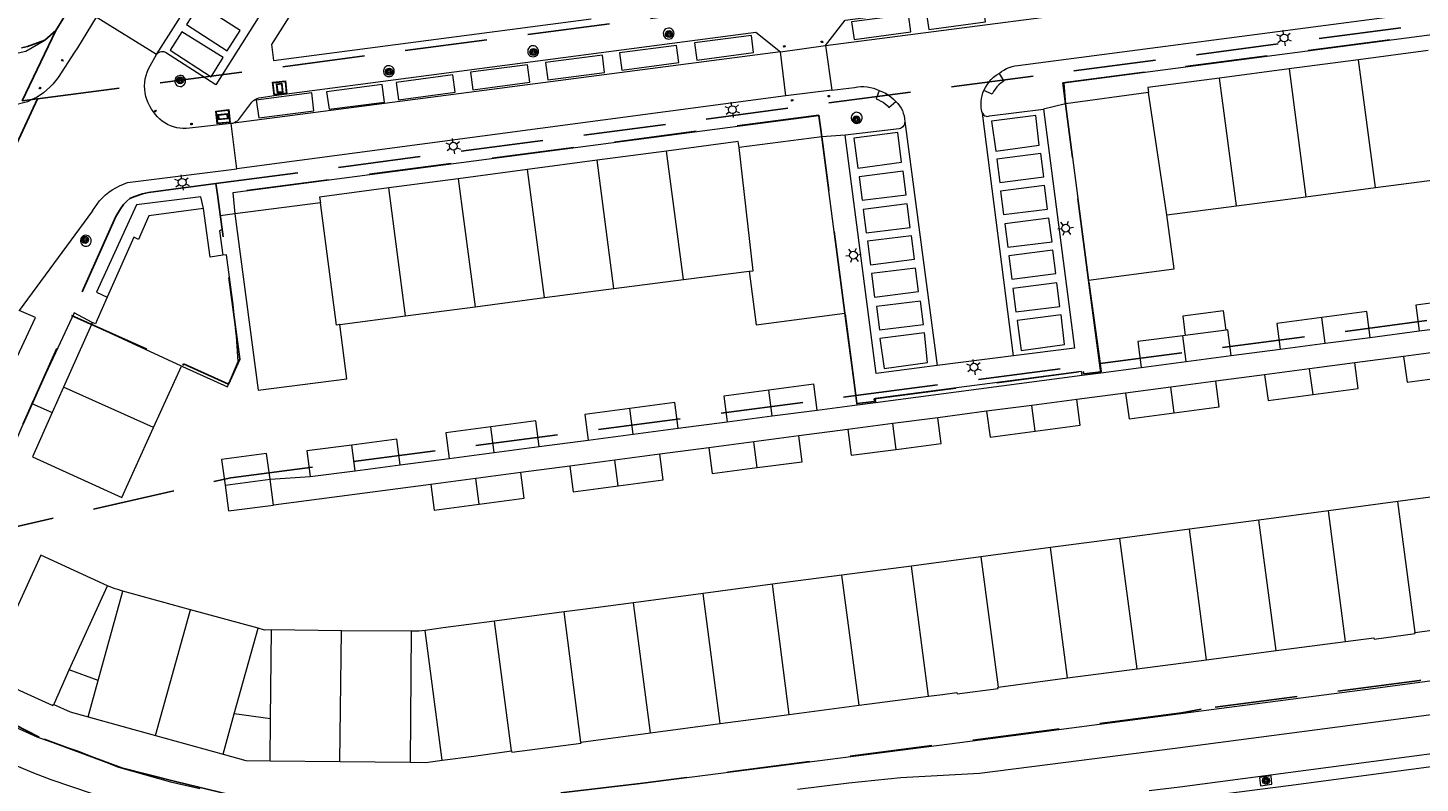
# Model space of a CAD drawing. Header units: metres. Extents: x 89872 to 94585, y 463299 to 469000.
# Tile 190 of 230: x 91061 to 91169, y 466049 to 466107. Entities that reach past the tile are written whole.
import ezdxf
from ezdxf.enums import TextEntityAlignment as Align

# ---------------------------------------------------------------- set-up
doc = ezdxf.new("R2010")
doc.units = ezdxf.units.M
doc.linetypes.add('HIDDEN', pattern=[9.525, 6.35, -3.175])
doc.layers.get('0').update_dxf_attribs({"linetype": 'CONTINUOUS'})
for name, color, linetype, lineweight in [('B-WE-GR-BOOM-S', 251, 'CONTINUOUS', 13), ('B-WE-IE-MEUBILAIR_WEGMEUBILAIR_PAAL-G', 251, 'CONTINUOUS', 13), ('B-WE-IE-TERREINAFSCHEIDING-G', 251, 'CONTINUOUS', 13), ('B-WE-KL-ET_LS_OV_LICHTMAST-S', 251, 'CONTINUOUS', 13), ('B-WE-OG-TOPOGRAFIE_BEBOUWING-GV', 251, 'CONTINUOUS', 13), ('B-WE-OG-TOPOGRAFIE_BEBOUWING_LUIFEL-GV', 251, 'CONTINUOUS', 13), ('B-WE-OG-TOPOGRAFIE_HUISNUMMER-T25', 251, 'CONTINUOUS', 13), ('B-WE-VH-VERHARDING-GV', 251, 'CONTINUOUS', 13), ('B-WE-VV-VERKEERSTEKEN-G', 251, 'CONTINUOUS', 13), ('Percelen', 10, 'HIDDEN', 25)]:
    doc.layers.add(name, color=color, linetype=linetype, lineweight=lineweight)
doc.styles.get("Standard").update_dxf_attribs({"font": 'isocp.shx'})

# ---------------------------------------------------------------- blocks, each defined once
blk = doc.blocks.new('Q_BOOM')
for radius in [0.27, 0.18, 0.09]:
    blk.add_circle((0, 0), radius)
blk = doc.blocks.new('Q_LICHTMAST')
for points in [[(-0.26, 0.15), (-0.52, 0.3)], [(0, 0.3), (0, 0.6)], [(0.26, 0.15), (0.52, 0.3)], [(-0.26, -0.15), (-0.52, -0.3)], [(0, -0.3), (0, -0.6)], [(0.26, -0.15), (0.52, -0.3)]]:
    blk.add_lwpolyline(points)
blk.add_circle((0, 0), 0.3)
blk = doc.blocks.new('Q_VERKEERSBORD')
for points in [[(-0.5, 0.5), (0.5, 0.5), (0.5, -0.5), (-0.5, -0.5)], [(-0.37, 0.22), (0.36, 0.22), (0.36, -0.21), (-0.37, -0.21)]]:
    blk.add_lwpolyline(points, close=True)
for points in [[(-0.44, 0.46), (0.44, 0.46, -0.414214), (0.46, 0.44), (0.46, -0.44, -0.414214), (0.44, -0.46), (-0.44, -0.46, -0.414214), (-0.46, -0.44), (-0.46, 0.44), (-0.46, 0.44), (-0.46, 0.45), (-0.46, 0.45), (-0.46, 0.45), (-0.46, 0.45), (-0.46, 0.45), (-0.46, 0.45), (-0.46, 0.46), (-0.46, 0.46), (-0.46, 0.46), (-0.45, 0.46), (-0.45, 0.46), (-0.45, 0.46), (-0.45, 0.46), (-0.45, 0.46), (-0.45, 0.46), (-0.44, 0.46), (-0.44, 0.46)], [(-0.29, 0.16), (0.28, 0.16, -0.414214), (0.3, 0.14), (0.3, -0.13, -0.414214), (0.28, -0.16), (-0.29, -0.16, -0.414214), (-0.31, -0.13), (-0.31, 0.14), (-0.31, 0.14), (-0.31, 0.14), (-0.31, 0.14), (-0.31, 0.15), (-0.31, 0.15), (-0.31, 0.15), (-0.3, 0.15), (-0.3, 0.15), (-0.3, 0.15), (-0.3, 0.16), (-0.3, 0.16), (-0.3, 0.16), (-0.3, 0.16), (-0.29, 0.16), (-0.29, 0.16), (-0.29, 0.16), (-0.29, 0.16), (-0.29, 0.16)]]:
    blk.add_lwpolyline(points, format="xyb")
blk = doc.blocks.new('Q_PAAL_STEEN')
for points in [[(-0.5, 0.5), (0.5, 0.5), (0.5, -0.5), (-0.5, -0.5)], [(-0.1, 0.3), (0.1, 0.3), (0.1, -0.3), (-0.1, -0.3)]]:
    blk.add_lwpolyline(points, close=True)
blk.add_lwpolyline([(-0.4, 0.5), (0.4, 0.5, -0.414214), (0.5, 0.4), (0.5, -0.4, -0.414214), (0.4, -0.5), (-0.4, -0.5, -0.414214), (-0.5, -0.4), (-0.5, 0.4), (-0.5, 0.4), (-0.5, 0.4), (-0.5, 0.4), (-0.5, 0.4), (-0.5, 0.5), (-0.5, 0.5), (-0.5, 0.5), (-0.5, 0.5), (-0.5, 0.5), (-0.5, 0.5), (-0.5, 0.5), (-0.5, 0.5), (-0.5, 0.5), (-0.4, 0.5), (-0.4, 0.5), (-0.4, 0.5), (-0.4, 0.5), (-0.4, 0.5)], format="xyb")
blk = doc.blocks.new('Q_PAALTJE')
at = {"xscale": 0.1, "yscale": 0.1, "zscale": 0.01}
blk.add_blockref('Q_PAAL_STEEN', (0, 0), dxfattribs=at)

msp = doc.modelspace()

# ---------------------------------------------------------------- linework, layer by layer
at = {"layer": 'B-WE-IE-TERREINAFSCHEIDING-G'}
for p, q in [((91144.15, 466080.71), (91143.21, 466087.85)), ((91125.37, 466078.25), (91124.43, 466085.31)), ((91061.77, 466078.34), (91063.34, 466077.64))]:
    msp.add_line(p, q, dxfattribs=at)
msp.add_lwpolyline([(91142.7, 466080.52), (91142.67, 466080.82), (91126.75, 466078.73), (91126.78, 466078.43)], dxfattribs=at)
at = {"layer": 'B-WE-OG-TOPOGRAFIE_BEBOUWING-GV'}
for p, q in [((91169.36, 466105.54), (91164.01, 466104.83)), ((91158.65, 466104.12), (91153.3, 466103.41)), ((91164.01, 466104.83), (91158.65, 466104.12)), ((91158.65, 466104.12), (91159.95, 466094.27)), ((91165.3, 466094.98), (91164.01, 466104.83)), ((91154.59, 466093.57), (91153.3, 466103.41)), ((91147.83, 466102.3), (91141.42, 466101.43)), ((91149.24, 466092.87), (91147.83, 466102.3)), ((91141.42, 466101.43), (91143.21, 466087.85)), ((91122.64, 466098.89), (91116.27, 466098.08)), ((91110.69, 466097.79), (91105.34, 466097.08)), ((91111.99, 466087.9), (91110.69, 466097.79)), ((91105.34, 466097.08), (91099.98, 466096.37)), ((91106.63, 466087.21), (91105.34, 466097.08)), ((91094.63, 466095.66), (91089.28, 466094.95)), ((91099.98, 466096.37), (91094.63, 466095.66)), ((91094.63, 466095.66), (91095.93, 466085.8)), ((91101.28, 466086.5), (91099.98, 466096.37)), ((91165.3, 466094.98), (91170.66, 466095.68)), ((91090.57, 466085.09), (91089.28, 466094.95)), ((91159.95, 466094.27), (91165.3, 466094.98)), ((91084.01, 466093.81), (91077.43, 466092.96)), ((91149.24, 466092.87), (91154.59, 466093.57)), ((91154.59, 466093.57), (91159.95, 466094.27)), ((91111.99, 466087.9), (91117.06, 466088.53)), ((91101.28, 466086.5), (91106.63, 466087.21)), ((91106.63, 466087.21), (91111.99, 466087.9)), ((91095.93, 466085.8), (91101.28, 466086.5)), ((91085.51, 466084.43), (91090.57, 466085.09)), ((91090.57, 466085.09), (91095.93, 466085.8)), ((91164.64, 466085.43), (91161.17, 466084.97)), ((91161.43, 466082.99), (91161.17, 466084.97)), ((91164.9, 466083.44), (91164.64, 466085.43)), ((91066.37, 466084.43), (91064.22, 466079.61)), ((91066.44, 466084.59), (91066.37, 466084.43)), ((91073.32, 466081.23), (91066.37, 466084.43)), ((91168.67, 466083.94), (91172.14, 466084.39)), ((91150.65, 466083.59), (91150.46, 466083.56)), ((91150.72, 466081.58), (91150.46, 466083.56)), ((91157.96, 466082.53), (91161.43, 466082.99)), ((91161.43, 466082.99), (91164.9, 466083.44)), ((91150.72, 466081.58), (91154.19, 466082.03)), ((91170.95, 466082.42), (91167.48, 466081.96)), ((91071.16, 466076.49), (91073.32, 466081.23)), ((91147.25, 466081.12), (91150.72, 466081.58)), ((91160.24, 466081.01), (91156.77, 466080.56)), ((91163.71, 466081.47), (91160.24, 466081.01)), ((91160.5, 466079.03), (91160.24, 466081.01)), ((91064.22, 466079.61), (91063.34, 466077.64)), ((91071.16, 466076.49), (91064.22, 466079.61)), ((91122.03, 466079.82), (91118.56, 466079.37)), ((91122.29, 466077.84), (91122.03, 466079.82)), ((91149.53, 466079.61), (91146.06, 466079.15)), ((91153, 466080.06), (91149.53, 466079.61)), ((91149.79, 466077.62), (91149.53, 466079.61)), ((91111.32, 466078.42), (91107.85, 466077.96)), ((91111.58, 466076.43), (91111.32, 466078.42)), ((91118.82, 466077.38), (91118.56, 466079.37)), ((91142.29, 466078.65), (91138.82, 466078.2)), ((91108.11, 466075.98), (91107.85, 466077.96)), ((91115.35, 466076.93), (91118.82, 466077.38)), ((91118.82, 466077.38), (91122.29, 466077.84)), ((91138.82, 466078.2), (91135.35, 466077.74)), ((91139.08, 466076.21), (91138.82, 466078.2)), ((91100.61, 466077.01), (91097.14, 466076.55)), ((91097.4, 466074.57), (91097.14, 466076.55)), ((91100.87, 466075.02), (91100.61, 466077.01)), ((91108.11, 466075.98), (91111.58, 466076.43)), ((91128.12, 466076.79), (91124.65, 466076.33)), ((91131.59, 466077.25), (91128.12, 466076.79)), ((91128.38, 466074.81), (91128.12, 466076.79)), ((91089.9, 466075.6), (91086.43, 466075.14)), ((91090.17, 466073.62), (91089.9, 466075.6)), ((91104.64, 466075.52), (91108.11, 466075.98)), ((91117.41, 466075.38), (91113.94, 466074.93)), ((91120.88, 466075.84), (91117.41, 466075.38)), ((91117.67, 466073.4), (91117.41, 466075.38)), ((91086.7, 466073.16), (91086.43, 466075.14)), ((91093.93, 466074.11), (91097.4, 466074.57)), ((91097.4, 466074.57), (91100.87, 466075.02)), ((91110.17, 466074.43), (91106.7, 466073.98)), ((91083.23, 466072.71), (91086.7, 466073.16)), ((91086.7, 466073.16), (91090.17, 466073.62)), ((91099.46, 466073.02), (91095.99, 466072.57)), ((91106.7, 466073.98), (91103.23, 466073.52)), ((91106.96, 466071.99), (91106.7, 466073.98)), ((91076.67, 466072.04), (91080.14, 466072.5)), ((91080.4, 466070.52), (91080.14, 466072.5)), ((91095.99, 466072.57), (91092.52, 466072.11)), ((91096.25, 466070.59), (91095.99, 466072.57)), ((91172.39, 466071.49), (91167.03, 466070.78)), ((91161.68, 466070.07), (91156.32, 466069.36)), ((91167.03, 466070.78), (91161.68, 466070.07)), ((91163, 466060), (91161.68, 466070.07)), ((91168.36, 466060.71), (91167.03, 466070.78)), ((91156.32, 466069.36), (91150.97, 466068.66)), ((91157.65, 466059.3), (91156.32, 466069.36)), ((91145.62, 466067.95), (91140.26, 466067.24)), ((91150.97, 466068.66), (91145.62, 466067.95)), ((91146.94, 466057.9), (91145.62, 466067.95)), ((91152.29, 466058.6), (91150.97, 466068.66)), ((91140.26, 466067.24), (91134.91, 466066.53)), ((91141.59, 466057.2), (91140.26, 466067.24)), ((91129.56, 466065.82), (91124.2, 466065.11)), ((91134.91, 466066.53), (91129.56, 466065.82)), ((91130.88, 466055.79), (91129.56, 466065.82)), ((91134.91, 466066.53), (91136.23, 466056.49)), ((91124.2, 466065.11), (91118.85, 466064.41)), ((91125.52, 466055.09), (91124.2, 466065.11)), ((91064.66, 466057.82), (91067.62, 466064.3)), ((91066.89, 466057.01), (91068.79, 466063.87)), ((91074, 466062.45), (91068.79, 466063.87)), ((91113.5, 466063.7), (91108.14, 466062.99)), ((91118.85, 466064.41), (91113.5, 466063.7)), ((91114.82, 466053.68), (91113.5, 466063.7)), ((91120.14, 466054.38), (91118.85, 466064.41)), ((91071.31, 466052.76), (91074, 466062.45)), ((91079.21, 466061.03), (91074, 466062.45)), ((91102.79, 466062.28), (91097.44, 466061.57)), ((91104.09, 466052.25), (91102.79, 466062.28)), ((91109.46, 466052.97), (91108.14, 466062.99)), ((91098.75, 466051.57), (91097.44, 466061.57)), ((91168.36, 466060.71), (91173.71, 466061.44)), ((91077.38, 466054.44), (91079.21, 466061.03)), ((91080.18, 466054.05), (91080.24, 466060.89)), ((91085.64, 466060.83), (91080.24, 466060.89)), ((91085.51, 466050.76), (91085.64, 466060.83)), ((91091.04, 466060.8), (91085.64, 466060.83)), ((91090.95, 466050.7), (91091.04, 466060.8)), ((91093.4, 466050.86), (91092.08, 466060.86)), ((91152.29, 466058.6), (91157.65, 466059.3)), ((91157.65, 466059.3), (91163, 466060)), ((91146.94, 466057.9), (91152.29, 466058.6)), ((91066.89, 466057.01), (91064.66, 466057.82)), ((91066.11, 466054.21), (91066.89, 466057.01)), ((91136.23, 466056.49), (91141.59, 466057.2)), ((91141.59, 466057.2), (91146.94, 466057.9)), ((91120.14, 466054.38), (91125.52, 466055.09)), ((91125.52, 466055.09), (91130.88, 466055.79)), ((91066.11, 466054.21), (91071.31, 466052.76)), ((91076.52, 466051.31), (91077.38, 466054.44)), ((91080.18, 466054.05), (91077.38, 466054.44)), ((91080.15, 466050.81), (91080.18, 466054.05)), ((91114.82, 466053.68), (91120.14, 466054.38)), ((91071.31, 466052.76), (91076.52, 466051.31)), ((91104.09, 466052.25), (91109.46, 466052.97)), ((91109.46, 466052.97), (91114.82, 466053.68)), ((91080.15, 466050.81), (91085.51, 466050.76)), ((91085.51, 466050.76), (91090.95, 466050.7))]:
    msp.add_line(p, q, dxfattribs=at)
for points in [[(91153.3, 466103.41), (91147.78, 466102.68), (91147.83, 466102.3)], [(91124.43, 466085.31), (91122.67, 466098.65), (91122.64, 466098.89)], [(91116.27, 466098.08), (91116.21, 466098.52), (91110.69, 466097.79)], [(91117.06, 466088.53), (91117.35, 466088.57), (91116.27, 466098.08)], [(91089.28, 466094.95), (91083.95, 466094.25), (91084.01, 466093.81)], [(91085.51, 466084.43), (91085.25, 466084.39), (91084.01, 466093.81)], [(91075, 466093.36), (91070.79, 466092.8), (91070.16, 466091.34), (91070.01, 466090.98), (91069.64, 466091.15), (91067.59, 466086.54)], [(91076.49, 466089.76), (91075.51, 466089.62), (91075, 466093.36)], [(91077.43, 466092.96), (91079.21, 466079.36), (91086.06, 466080.25), (91085.51, 466084.43)], [(91143.21, 466087.85), (91149.79, 466088.72), (91149.24, 466092.87)], [(91073.32, 466081.23), (91073.39, 466081.2), (91076.85, 466079.63), (91076.94, 466079.84), (91077.69, 466081.58), (91077.54, 466083.53), (91077.5, 466083.92), (91077.3, 466085.97), (91076.79, 466089.8), (91076.49, 466089.76)], [(91117.06, 466088.53), (91117.58, 466084.41), (91124.43, 466085.31)], [(91067.59, 466086.54), (91066.81, 466084.78), (91066.68, 466084.48), (91066.44, 466084.59)], [(91171.88, 466086.38), (91168.41, 466085.92), (91168.67, 466083.94)], [(91161.17, 466084.97), (91157.7, 466084.51), (91157.96, 466082.53)], [(91154.19, 466082.03), (91153.93, 466084.02), (91153.8, 466084)], [(91150.46, 466083.56), (91146.99, 466083.11), (91147.25, 466081.12)], [(91167.48, 466081.96), (91167.74, 466079.98), (91171.21, 466080.44)], [(91156.77, 466080.56), (91157.03, 466078.57), (91160.5, 466079.03)], [(91160.5, 466079.03), (91163.97, 466079.49), (91163.71, 466081.47)], [(91149.79, 466077.62), (91153.26, 466078.08), (91153, 466080.06)], [(91118.56, 466079.37), (91115.09, 466078.91), (91115.35, 466076.93)], [(91139.08, 466076.21), (91142.55, 466076.67), (91142.29, 466078.65)], [(91146.06, 466079.15), (91146.32, 466077.17), (91149.79, 466077.62)], [(91063.34, 466077.64), (91061.82, 466074.23), (91068.71, 466071.1), (91071.16, 466076.49)], [(91107.85, 466077.96), (91104.38, 466077.5), (91104.64, 466075.52)], [(91135.35, 466077.74), (91135.62, 466075.76), (91139.08, 466076.21)], [(91097.14, 466076.55), (91093.67, 466076.09), (91093.93, 466074.11)], [(91124.65, 466076.33), (91124.91, 466074.35), (91128.38, 466074.81)], [(91128.38, 466074.81), (91131.85, 466075.26), (91131.59, 466077.25)], [(91117.67, 466073.4), (91121.14, 466073.86), (91120.88, 466075.84)], [(91080.14, 466072.5), (91079.87, 466074.48), (91076.4, 466074.03), (91076.67, 466072.04)], [(91086.43, 466075.14), (91082.96, 466074.69), (91083.23, 466072.71)], [(91106.96, 466071.99), (91110.43, 466072.45), (91110.17, 466074.43)], [(91113.94, 466074.93), (91114.2, 466072.94), (91117.67, 466073.4)], [(91096.25, 466070.59), (91099.72, 466071.04), (91099.46, 466073.02)], [(91103.23, 466073.52), (91103.49, 466071.54), (91106.96, 466071.99)], [(91076.67, 466072.04), (91076.93, 466070.06), (91080.4, 466070.52)], [(91092.52, 466072.11), (91092.78, 466070.13), (91096.25, 466070.59)], [(91067.62, 466064.3), (91062.47, 466066.66), (91058.24, 466057.42), (91063.4, 466055.07), (91063.44, 466055.16), (91063.47, 466055.15)], [(91068.79, 466063.87), (91068.4, 466064.01), (91068.2, 466064.06), (91067.62, 466064.3)], [(91108.14, 466062.99), (91104.23, 466062.47), (91102.79, 466062.28)], [(91097.44, 466061.57), (91093.48, 466061.05), (91092.08, 466060.86)], [(91080.24, 466060.89), (91079.71, 466060.87), (91079.21, 466061.03)], [(91092.08, 466060.86), (91091.59, 466060.8), (91091.04, 466060.8)], [(91163, 466060), (91165.19, 466060.29), (91165.2, 466060.19), (91168.36, 466060.61), (91168.35, 466060.71), (91168.36, 466060.71)], [(91063.47, 466055.15), (91063.52, 466055.25), (91064.66, 466057.82)], [(91130.88, 466055.79), (91131.95, 466055.93), (91133.06, 466056.07), (91133.07, 466055.97), (91136.23, 466056.39), (91136.21, 466056.49), (91136.23, 466056.49)], [(91063.47, 466055.15), (91064.74, 466054.59), (91066.11, 466054.21)], [(91093.4, 466050.86), (91095.83, 466051.18), (91098.75, 466051.57)], [(91098.75, 466051.57), (91098.76, 466051.47), (91104.1, 466052.16), (91104.09, 466052.25)], [(91076.52, 466051.31), (91078.26, 466050.83), (91080.15, 466050.81)], [(91090.95, 466050.7), (91092.14, 466050.69), (91093.4, 466050.86)]]:
    msp.add_lwpolyline(points, dxfattribs=at)
at = {"layer": 'B-WE-OG-TOPOGRAFIE_BEBOUWING_LUIFEL-GV'}
msp.add_line((91153.8, 466084), (91150.65, 466083.59), dxfattribs=at)
msp.add_lwpolyline([(91153.8, 466084), (91153.6, 466085.49), (91150.46, 466085.07), (91150.65, 466083.59)], dxfattribs=at)
at = {"layer": 'B-WE-VH-VERHARDING-GV'}
for p, q in [((91071.39, 466105.23), (91082.24, 466122.36)), ((91122.93, 466105.92), (91165.97, 466111.53)), ((91066.74, 466108.12), (91065.29, 466105.76)), ((91071.39, 466105.23), (91066.74, 466108.12)), ((91080.4, 466104.76), (91104.88, 466107.99)), ((91119.47, 466105.43), (91077.13, 466099.93)), ((91119.47, 466105.43), (91122.93, 466105.92)), ((91119.88, 466102.06), (91119.47, 466105.43)), ((91122.93, 466105.92), (91123.41, 466102.49)), ((91119.88, 466102.06), (91077.57, 466096.43)), ((91123.41, 466102.49), (91119.88, 466102.06)), ((91141.42, 466101.43), (91139.72, 466101.03)), ((91077.57, 466096.43), (91077.13, 466099.93)), ((91129.04, 466100.07), (91131.55, 466081.28)), ((91137.41, 466082.01), (91135.02, 466100.71)), ((91124.44, 466099.01), (91122.64, 466098.89)), ((91066.45, 466093.2), (91060.8, 466085.51)), ((91164.9, 466083.44), (91168.67, 466083.94)), ((91137.41, 466082.01), (91131.55, 466081.28)), ((91154.19, 466082.03), (91157.96, 466082.53)), ((91167.48, 466081.96), (91163.71, 466081.47)), ((91126.78, 466078.43), (91142.7, 466080.52)), ((91142.7, 466080.52), (91144.15, 466080.71)), ((91144.15, 466080.71), (91147.25, 466081.12)), ((91156.77, 466080.56), (91153, 466080.06)), ((91125.37, 466078.25), (91126.78, 466078.43)), ((91146.06, 466079.15), (91142.29, 466078.65)), ((91122.29, 466077.84), (91125.37, 466078.25)), ((91135.35, 466077.74), (91131.59, 466077.25)), ((91111.58, 466076.43), (91115.35, 466076.93)), ((91124.65, 466076.33), (91120.88, 466075.84)), ((91100.87, 466075.02), (91104.64, 466075.52)), ((91090.17, 466073.62), (91093.93, 466074.11)), ((91113.94, 466074.93), (91110.17, 466074.43)), ((91103.23, 466073.52), (91099.46, 466073.02)), ((91080.14, 466072.5), (91083.23, 466072.71)), ((91092.52, 466072.11), (91080.4, 466070.52))]:
    msp.add_line(p, q, dxfattribs=at)
for points in [[(91063.47, 466106.95), (91063.64, 466107.09), (91064.17, 466107.97), (91065.07, 466109.77), (91074.23, 466126.36)], [(91082.24, 466122.36), (91082.23, 466122.28), (91082.24, 466122.19), (91082.26, 466122.11), (91082.3, 466122.03), (91082.35, 466121.96), (91082.41, 466121.9), (91086.36, 466119.4), (91075.96, 466102.89), (91072.07, 466105.39), (91071.97, 466105.43), (91071.87, 466105.45), (91071.76, 466105.44), (91071.65, 466105.42), (91071.55, 466105.37), (91071.47, 466105.31), (91071.39, 466105.23)], [(91085.17, 466113.81), (91080.24, 466106), (91080.4, 466104.76)], [(91122.93, 466105.92), (91124.45, 466107.87), (91164.06, 466113.04), (91165.97, 466111.53)], [(91074.69, 466109.09), (91073.69, 466107.54), (91076.84, 466105.53), (91077.84, 466107.08), (91074.69, 466109.09)], [(91130.7, 466108.51), (91130.89, 466107.15), (91135.26, 466107.75), (91135.09, 466109.07), (91130.7, 466108.51)], [(91186.66, 466107.35), (91186.47, 466108.95), (91141.29, 466103.02), (91141.42, 466101.43)], [(91124.95, 466107.75), (91125.13, 466106.4), (91129.5, 466106.99), (91129.34, 466108.32), (91124.95, 466107.75)], [(91136.31, 466103.78), (91136.49, 466103.92), (91136.68, 466104.04), (91136.88, 466104.15), (91137.09, 466104.23), (91137.31, 466104.3), (91137.53, 466104.35), (91137.75, 466104.38), (91166.39, 466108.15)], [(91016.15, 466095.37), (91020.67, 466096.4), (91026.7, 466097.76), (91038.02, 466100.28), (91049.36, 466102.84), (91061.33, 466105.5), (91062.77, 466106.34), (91063.47, 466106.95)], [(91073.33, 466106.97), (91072.44, 466105.58), (91075.61, 466103.52), (91076.52, 466105), (91073.33, 466106.97)], [(91080.45, 466102.07), (91117.57, 466106.95), (91119.47, 466105.43)], [(91110.94, 466106.43), (91111.03, 466106.46), (91111.12, 466106.52), (91111.18, 466106.59), (91111.23, 466106.67), (91111.26, 466106.76), (91111.27, 466106.86), (91111.26, 466106.95), (91111.23, 466107.04), (91111.17, 466107.12), (91111.1, 466107.19), (91111.02, 466107.23), (91110.93, 466107.26), (91110.83, 466107.27), (91110.73, 466107.25), (91110.64, 466107.21), (91110.56, 466107.15), (91110.5, 466107.08), (91110.46, 466106.99), (91110.43, 466106.89), (91110.44, 466106.79), (91110.46, 466106.7), (91110.51, 466106.61), (91110.57, 466106.53), (91110.65, 466106.47), (91110.75, 466106.44), (91110.84, 466106.42), (91110.94, 466106.43)], [(91112.83, 466106.14), (91113.01, 466104.79), (91117.38, 466105.38), (91117.22, 466106.7), (91112.83, 466106.14)], [(91065.29, 466105.76), (91065.07, 466105.41), (91063.8, 466103.47), (91063.6, 466103.21), (91063.39, 466102.96), (91063.17, 466102.72), (91062.93, 466102.5), (91062.67, 466102.29), (91062.41, 466102.11), (91062.13, 466101.93), (91061.79, 466101.76), (91061.45, 466101.6), (91060.23, 466101.28)], [(91077.13, 466099.93), (91074.16, 466099.59), (91073.92, 466099.55), (91073.67, 466099.53), (91073.42, 466099.53), (91073.18, 466099.55), (91072.94, 466099.59), (91072.7, 466099.65), (91072.46, 466099.74), (91072.24, 466099.84), (91072.03, 466099.96), (91071.82, 466100.1), (91071.63, 466100.26), (91071.46, 466100.43), (91071.3, 466100.62), (91071.15, 466100.82), (91070.99, 466101.03), (91070.86, 466101.26), (91070.74, 466101.51), (91070.64, 466101.76), (91070.56, 466102.01), (91070.51, 466102.28), (91070.48, 466102.54), (91070.47, 466102.81), (91070.48, 466103.08), (91070.52, 466103.35), (91070.58, 466103.61), (91070.66, 466103.87), (91070.76, 466104.12), (91070.89, 466104.35), (91071.39, 466105.23)], [(91100.5, 466105.07), (91100.59, 466105.1), (91100.67, 466105.15), (91100.74, 466105.22), (91100.79, 466105.3), (91100.82, 466105.39), (91100.82, 466105.49), (91100.81, 466105.58), (91100.78, 466105.67), (91100.72, 466105.75), (91100.65, 466105.82), (91100.57, 466105.87), (91100.48, 466105.9), (91100.38, 466105.9), (91100.29, 466105.89), (91100.2, 466105.85), (91100.12, 466105.79), (91100.05, 466105.71), (91100.01, 466105.62), (91099.99, 466105.53), (91099.99, 466105.43), (91100.01, 466105.33), (91100.06, 466105.24), (91100.13, 466105.17), (91100.21, 466105.11), (91100.3, 466105.07), (91100.4, 466105.06), (91100.5, 466105.07)], [(91107.06, 466105.37), (91107.24, 466104.02), (91111.62, 466104.61), (91111.45, 466105.94), (91107.06, 466105.37)], [(91089.38, 466103.54), (91089.47, 466103.57), (91089.55, 466103.62), (91089.62, 466103.69), (91089.67, 466103.77), (91089.7, 466103.86), (91089.71, 466103.96), (91089.7, 466104.05), (91089.66, 466104.14), (91089.61, 466104.22), (91089.54, 466104.29), (91089.45, 466104.34), (91089.36, 466104.37), (91089.27, 466104.37), (91089.17, 466104.36), (91089.08, 466104.32), (91089, 466104.26), (91088.94, 466104.18), (91088.89, 466104.09), (91088.87, 466103.99), (91088.87, 466103.9), (91088.9, 466103.8), (91088.94, 466103.71), (91089.01, 466103.64), (91089.09, 466103.58), (91089.18, 466103.54), (91089.28, 466103.53), (91089.38, 466103.54)], [(91095.59, 466103.87), (91095.77, 466102.51), (91100.14, 466103.11), (91099.98, 466104.43), (91095.59, 466103.87)], [(91101.35, 466104.62), (91101.53, 466103.27), (91105.91, 466103.86), (91105.74, 466105.18), (91101.35, 466104.62)], [(91073.3, 466102.78), (91073.39, 466102.81), (91073.48, 466102.87), (91073.54, 466102.94), (91073.59, 466103.02), (91073.62, 466103.11), (91073.63, 466103.21), (91073.62, 466103.3), (91073.59, 466103.39), (91073.53, 466103.47), (91073.46, 466103.54), (91073.38, 466103.58), (91073.29, 466103.61), (91073.19, 466103.62), (91073.1, 466103.6), (91073, 466103.57), (91072.93, 466103.5), (91072.86, 466103.43), (91072.82, 466103.34), (91072.8, 466103.24), (91072.8, 466103.14), (91072.82, 466103.05), (91072.87, 466102.96), (91072.93, 466102.88), (91073.01, 466102.83), (91073.11, 466102.79), (91073.2, 466102.77), (91073.3, 466102.78)], [(91089.84, 466103.09), (91090.03, 466101.74), (91094.4, 466102.33), (91094.23, 466103.66), (91089.84, 466103.09)], [(91136.31, 466103.78), (91136.67, 466103.19), (91136.48, 466103.06), (91136.3, 466102.91), (91136.14, 466102.75), (91136, 466102.57), (91135.88, 466102.38), (91135.77, 466102.18), (91135.13, 466102.47)], [(91135.13, 466102.47), (91135.25, 466102.7), (91135.38, 466102.91), (91135.54, 466103.12), (91135.71, 466103.31), (91135.89, 466103.49), (91136.09, 466103.64), (91136.31, 466103.78)], [(91077.13, 466099.93), (91077.26, 466099.95), (91077.39, 466099.99), (91077.51, 466100.06), (91077.62, 466100.13), (91077.72, 466100.23), (91077.81, 466100.33), (91078.73, 466101.57), (91078.85, 466101.68), (91078.98, 466101.78), (91079.13, 466101.85), (91079.28, 466101.9), (91079.44, 466101.93), (91080.45, 466102.07)], [(91079.06, 466101.72), (91079.26, 466100.36), (91083.52, 466100.9), (91083.35, 466102.27), (91079.06, 466101.72)], [(91084.49, 466102.37), (91084.69, 466101.02), (91088.95, 466101.55), (91088.78, 466102.93), (91084.49, 466102.37)], [(91123.41, 466102.49), (91125.18, 466102.7), (91125.42, 466102.74), (91125.66, 466102.76), (91125.9, 466102.76), (91126.15, 466102.74), (91126.39, 466102.7), (91126.62, 466102.64), (91126.85, 466102.57), (91127.08, 466102.47)], [(91127.08, 466102.47), (91126.85, 466101.81), (91127.03, 466101.74), (91127.21, 466101.65), (91127.38, 466101.55), (91127.53, 466101.43), (91127.68, 466101.3), (91127.81, 466101.15), (91128.35, 466101.61)], [(91127.08, 466102.47), (91127.32, 466102.37), (91127.55, 466102.26), (91127.77, 466102.12), (91127.98, 466101.97), (91128.17, 466101.8), (91128.35, 466101.61)], [(91135.02, 466100.71), (91134.97, 466100.84), (91134.95, 466100.98), (91134.93, 466101.12), (91134.92, 466101.27), (91134.93, 466101.41), (91134.93, 466101.63), (91134.95, 466101.84), (91135, 466102.06), (91135.05, 466102.27), (91135.13, 466102.47)], [(91128.35, 466101.61), (91128.5, 466101.45), (91128.64, 466101.28), (91128.76, 466101.1), (91128.86, 466100.91), (91128.93, 466100.71), (91128.99, 466100.5), (91129.03, 466100.29), (91129.04, 466100.07)], [(91135.02, 466100.71), (91135.07, 466100.63), (91135.14, 466100.57), (91135.22, 466100.52), (91135.31, 466100.49), (91135.4, 466100.47), (91135.49, 466100.48), (91135.58, 466100.5), (91139.72, 466101.03)], [(91139.72, 466101.03), (91142.12, 466082.61), (91137.41, 466082.01)], [(91122.64, 466098.89), (91122.42, 466100.52), (91077.26, 466094.58), (91077.43, 466092.96)], [(91129.04, 466100.07), (91129.03, 466099.96), (91129.01, 466099.85), (91128.95, 466099.75), (91128.89, 466099.66), (91128.8, 466099.59), (91128.7, 466099.54), (91128.6, 466099.5), (91124.44, 466099.01)], [(91125.43, 466099.94), (91125.52, 466099.97), (91125.6, 466100.02), (91125.67, 466100.09), (91125.72, 466100.18), (91125.75, 466100.27), (91125.76, 466100.36), (91125.75, 466100.46), (91125.71, 466100.55), (91125.66, 466100.63), (91125.59, 466100.7), (91125.51, 466100.74), (91125.41, 466100.77), (91125.32, 466100.78), (91125.22, 466100.76), (91125.13, 466100.72), (91125.05, 466100.66), (91124.99, 466100.59), (91124.94, 466100.5), (91124.92, 466100.4), (91124.92, 466100.3), (91124.95, 466100.2), (91124.99, 466100.12), (91125.06, 466100.04), (91125.14, 466099.98), (91125.23, 466099.95)], [(91125.23, 466099.95), (91125.33, 466099.93), (91125.43, 466099.94)], [(91135.73, 466100.11), (91136.05, 466097.78), (91139.4, 466098.25), (91139.14, 466100.54), (91135.73, 466100.11)], [(91131.55, 466081.28), (91126.85, 466080.65), (91124.44, 466099.01)], [(91125.11, 466098.8), (91125.43, 466096.47), (91128.78, 466096.94), (91128.52, 466099.23), (91125.11, 466098.8)], [(91136.14, 466097.18), (91136.36, 466095.37), (91139.76, 466095.8), (91139.52, 466097.61), (91136.14, 466097.18)], [(91066.45, 466093.2), (91067, 466093.96), (91067.22, 466094.2), (91067.46, 466094.42), (91067.71, 466094.62), (91067.98, 466094.8), (91068.26, 466094.97), (91068.54, 466095.12), (91068.84, 466095.25), (91069.15, 466095.36), (91077.57, 466096.43)], [(91125.54, 466095.81), (91125.76, 466094.01), (91129.16, 466094.43), (91128.92, 466096.24), (91125.54, 466095.81)], [(91136.43, 466094.7), (91136.66, 466092.9), (91140.05, 466093.32), (91139.82, 466095.13), (91136.43, 466094.7)], [(91069.84, 466093.66), (91066.76, 466086.91), (91067.59, 466086.54)], [(91075, 466093.36), (91074.81, 466094.28), (91069.84, 466093.66)], [(91125.84, 466093.29), (91126.07, 466091.49), (91129.47, 466091.91), (91129.23, 466093.72), (91125.84, 466093.29)], [(91077.43, 466092.96), (91076.3, 466092.81), (91076.45, 466091.74), (91076.23, 466091.64), (91076.49, 466089.76)], [(91136.76, 466092.19), (91136.99, 466090.39), (91140.39, 466090.81), (91140.15, 466092.62), (91136.76, 466092.19)], [(91065.57, 466090.69), (91065.6, 466090.64), (91065.66, 466090.57), (91065.74, 466090.51), (91065.84, 466090.47), (91065.93, 466090.46), (91066.03, 466090.47), (91066.12, 466090.5), (91066.21, 466090.55), (91066.27, 466090.62), (91066.29, 466090.65), (91066.31, 466090.69), (91066.32, 466090.7), (91066.35, 466090.8), (91066.36, 466090.86), (91066.36, 466090.89), (91066.36, 466090.93), (91066.35, 466090.98), (91066.35, 466090.99), (91066.31, 466091.08), (91066.31, 466091.09), (91066.28, 466091.13), (91066.26, 466091.16), (91066.19, 466091.22), (91066.11, 466091.27), (91066.02, 466091.3), (91065.92, 466091.31), (91065.82, 466091.29), (91065.73, 466091.25), (91065.65, 466091.19), (91065.59, 466091.11), (91065.55, 466091.02), (91065.52, 466090.93), (91065.53, 466090.83), (91065.55, 466090.73), (91065.57, 466090.69)], [(91126.18, 466090.84), (91126.4, 466089.04), (91129.8, 466089.46), (91129.56, 466091.27), (91126.18, 466090.84)], [(91137.06, 466089.73), (91137.28, 466087.92), (91140.68, 466088.35), (91140.44, 466090.16), (91137.06, 466089.73)], [(91126.49, 466088.35), (91126.71, 466086.54), (91130.11, 466086.97), (91129.87, 466088.78), (91126.49, 466088.35)], [(91137.38, 466087.2), (91137.6, 466085.4), (91141, 466085.82), (91140.76, 466087.64), (91137.38, 466087.2)], [(91126.86, 466085.81), (91127.09, 466084.01), (91130.48, 466084.43), (91130.25, 466086.24), (91126.86, 466085.81)], [(91052.08, 466073.68), (91055.99, 466071.88), (91059.78, 466080.07), (91062.05, 466084.98), (91060.8, 466085.51)], [(91066.44, 466084.59), (91065.05, 466085.32), (91061.77, 466078.34)], [(91137.69, 466084.75), (91138.01, 466082.42), (91141.36, 466082.89), (91141.1, 466085.18), (91137.69, 466084.75)], [(91127.13, 466083.35), (91127.45, 466081.03), (91130.8, 466081.49), (91130.55, 466083.78), (91127.13, 466083.35)], [(91061.77, 466078.34), (91059.25, 466072.53), (91057.14, 466067.87), (91055.56, 466064.45), (91055.23, 466063.65)], [(91051.76, 466065.22), (91051.33, 466060.74), (91051.32, 466059.76), (91051.44, 466058.8), (91051.69, 466057.85), (91052.06, 466056.95), (91052.55, 466056.11), (91053.15, 466055.29), (91053.73, 466054.54), (91054.26, 466053.98), (91054.84, 466053.47), (91055.45, 466053.01), (91056.11, 466052.61), (91056.8, 466052.25), (91058.05, 466051.61), (91059.33, 466051), (91060.62, 466050.42), (91061.92, 466049.88), (91063.24, 466049.37), (91068.02, 466047.76)], [(91055.23, 466063.65), (91054.63, 466062.2), (91054.41, 466061.35), (91054.31, 466060.48), (91054.36, 466059.6), (91054.54, 466058.75), (91054.84, 466057.92), (91055.23, 466057.21), (91055.7, 466056.54), (91056.24, 466055.94), (91056.84, 466055.39), (91057.51, 466054.92), (91057.65, 466054.8), (91057.8, 466054.68), (91057.95, 466054.58), (91058.12, 466054.48), (91058.29, 466054.4), (91062.17, 466052.67), (91063.75, 466052.1), (91065.31, 466051.57), (91068.46, 466050.31), (91072.46, 466049.2), (91074.72, 466048.68)], [(91108.24, 466049.02), (91122.28, 466050.8), (91133.28, 466052.21), (91151.08, 466054.56), (91165.66, 466056.47), (91176.18, 466057.87), (91186.96, 466059.29), (91194.1, 466060.22), (91195.6, 466060.42), (91195.58, 466060.6), (91206.57, 466062.03)], [(91141.44, 466050.7), (91149.66, 466051.75), (91167.47, 466054.09), (91176.62, 466055.3), (91187.42, 466056.71), (91194.64, 466057.68), (91203.72, 466058.85), (91221.28, 466061.18)], [(91147.87, 466048.51), (91150.23, 466048.81), (91168.28, 466051.2), (91176.86, 466052.33), (91187.99, 466053.79), (91195.35, 466054.78), (91203.86, 466055.85), (91215.51, 466057.36), (91223.11, 466058.39)], [(91219.39, 466054.38), (91219.08, 466054.38), (91218.78, 466054.42), (91218.49, 466054.51), (91218.21, 466054.65), (91217.96, 466054.83), (91216.42, 466055.95), (91216.16, 466056.11), (91215.87, 466056.22), (91215.56, 466056.28), (91215.26, 466056.29), (91214.95, 466056.26), (91212.71, 466055.97), (91204.4, 466054.89), (91195.33, 466053.69), (91187.43, 466052.67), (91183.18, 466052.11), (91182.18, 466052), (91176.97, 466051.31), (91168.05, 466050.14), (91158.61, 466048.89), (91148, 466047.52)], [(91120.77, 466048.62), (91124.74, 466049.12), (91128.75, 466049.53), (91134.79, 466049.85), (91141.44, 466050.7)], [(91157.32, 466049.01), (91157.27, 466049.64), (91156.38, 466049.53), (91156.45, 466048.89), (91157.32, 466049.01)]]:
    msp.add_lwpolyline(points, dxfattribs=at)
at = {"layer": 'Percelen'}
for p, q in [((91062.22, 466101.81), (91112.26, 466108.39)), ((91044.49, 466063.8), (91062.22, 466101.81)), ((91076.08, 466094.46), (91075.97, 466095.3)), ((91144.09, 466081.42), (91194.86, 466088.09)), ((91057.24, 466068.09), (91064.84, 466085.12)), ((91125.27, 466078.95), (91144.09, 466081.42))]:
    msp.add_line(p, q, dxfattribs=at)
for points in [[(91079.89, 466135.09), (91078.5, 466133), (91077.73, 466131.96), (91074.23, 466126.36), (91065.07, 466109.77), (91064.17, 466107.97), (91063.64, 466107.09)], [(91075.97, 466095.3), (91187.84, 466109.99), (91188.06, 466109.2)], [(91144.09, 466081.42), (91143.21, 466087.85), (91141.42, 466101.43), (91141.23, 466103.06), (91188.06, 466109.2)], [(91063.64, 466107.09), (91062.77, 466106.34), (91061.45, 466105.86), (91060.99, 466105.76)], [(91063.64, 466107.09), (91061.03, 466101.66), (91062.22, 466101.81)], [(91125.27, 466078.95), (91124.43, 466085.31), (91122.64, 466098.89), (91122.42, 466100.56), (91076.08, 466094.46)], [(91075.97, 466095.3), (91070.76, 466094.61), (91070.31, 466094.51), (91069.65, 466094.27), (91069.34, 466094.13), (91069.09, 466093.94), (91068.85, 466093.67), (91068.61, 466093.33), (91068.24, 466092.74), (91064.84, 466085.12)], [(91064.84, 466085.12), (91073.42, 466081.27), (91073.47, 466081.39), (91076.94, 466079.83), (91077.8, 466081.75), (91076.08, 466094.46)], [(91125.27, 466078.95), (91125.36, 466078.33), (91126.71, 466078.5), (91126.68, 466078.7), (91142.8, 466080.82), (91142.83, 466080.63), (91144.18, 466080.77), (91144.09, 466081.42)], [(91057.24, 466068.09), (91077.11, 466072.62), (91125.27, 466078.95)], [(91206.58, 466061.99), (91168.71, 466057.01), (91151.89, 466054.79), (91150.37, 466054.51), (91140.58, 466053.22), (91108.85, 466049.08), (91100.64, 466048.13), (91099.17, 466048.02), (91093.95, 466047.14), (91088.58, 466046.99), (91083.76, 466047.25), (91076.98, 466048.22), (91072.94, 466049.18), (91068.68, 466050.28), (91062.35, 466052.62), (91059.49, 466054.09), (91056.18, 466056.02), (91053.48, 466057.21)]]:
    msp.add_lwpolyline(points, dxfattribs=at)

# ---------------------------------------------------------------- block references
at = {"layer": 'B-WE-GR-BOOM-S'}
for p, rotation in [((91110.88, 466106.81), 32.38067772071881), ((91100.43, 466105.42), 19.37413977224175), ((91089.31, 466103.91), 31.87959686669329), ((91073.21, 466103.24), 9.56009648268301), ((91125.31, 466100.23), 158.0912951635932), ((91065.88, 466090.95), 37.21644047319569), ((91156.87, 466049.28), 7.292664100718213)]:
    msp.add_blockref('Q_BOOM', p, dxfattribs=dict(at, rotation=rotation))
at = {"layer": 'B-WE-IE-MEUBILAIR_WEGMEUBILAIR_PAAL-G'}
for p, rotation in [((91119.76, 466105.86), 8.009548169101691), ((91122.66, 466106.21), 8.009548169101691), ((91064.13, 466104.79), 56.72704439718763), ((91062.42, 466102.66), 39.17867863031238), ((91123.19, 466102.03), 6.975184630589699), ((91071.3, 466100.88), 125.9421118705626), ((91120.36, 466101.7), 6.975184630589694), ((91074.08, 466099.88), 9.806092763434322)]:
    msp.add_blockref('Q_PAALTJE', p, dxfattribs=dict(at, rotation=rotation))
at = {"layer": 'B-WE-KL-ET_LS_OV_LICHTMAST-S'}
for p, rotation in [((91158.27, 466106.51), 7.496582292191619), ((91115.75, 466100.98), 7.580803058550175), ((91094.26, 466098.17), 7.580803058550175), ((91073.36, 466095.38), 7.255505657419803), ((91141.44, 466091.85), 97.43420109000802), ((91125.09, 466089.77), 97.47809726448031), ((91134.38, 466081.14), 7.106974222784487)]:
    msp.add_blockref('Q_LICHTMAST', p, dxfattribs=dict(at, rotation=rotation))
at = {"layer": 'B-WE-VV-VERKEERSTEKEN-G'}
for p, rotation in [((91080.88, 466102.65), 96.50096185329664), ((91076.51, 466100.44), 6.441907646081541)]:
    msp.add_blockref('Q_VERKEERSBORD', p, dxfattribs=dict(at, rotation=rotation))

# ---------------------------------------------------------------- texts
at = {"layer": 'B-WE-OG-TOPOGRAFIE_HUISNUMMER-T25'}
for s, rotation, p in [('9', 7.5, (91161.51, 466102)), ('7', 7.5, (91166.98, 466102.76)), ('11', 7.5, (91156.11, 466101.33)), ('13', 7.5, (91150.95, 466100.61)), ('15', 7.5, (91145.06, 466099.39)), ('19', 7.5, (91113.45, 466095.72)), ('17', 7.5, (91119.41, 466096.04)), ('21', 7.5, (91108.02, 466094.97)), ('25', 7.5, (91097.44, 466093.58)), ('23', 7.5, (91102.8, 466094.32)), ('27', 7.5, (91092.05, 466092.91)), ('29', 7.5, (91086.89, 466092.19)), ('31', 7.5, (91080.83, 466090.95)), ('6', -24.2, (91070.62, 466087.6)), ('4', -24.2, (91067.36, 466081.01)), ('2', -24.2, (91065.25, 466076.3)), ('108', 7.5, (91164.74, 466062.76)), ('112', 7.5, (91154.3, 466061.34)), ('110', 7.5, (91159.75, 466062.06)), ('114', 7.5, (91149.05, 466060.65)), ('118', 7.5, (91138.52, 466059.27)), ('116', 7.5, (91143.79, 466059.96)), ('120', 7.5, (91133.07, 466058.59)), ('124', 7.5, (91122.42, 466057.19)), ('122', 7.6, (91127.39, 466057.81)), ('120', 7.6, (91127.45, 466057.81)), ('142', -15.5, (91069.26, 466055.88)), ('126', 7.5, (91117.17, 466056.46)), ('130', 7.6, (91106.03, 466055)), ('128', 7.5, (91111.93, 466055.81)), ('128', 7.5, (91111.93, 466055.81)), ('128', 7.5, (91111.93, 466055.81)), ('128', 7.5, (91111.93, 466055.81)), ('128', 7.5, (91111.93, 466055.81)), ('128', 7.5, (91111.93, 466055.81)), ('128', 7.5, (91111.93, 466055.81)), ('128', 7.5, (91111.93, 466055.81)), ('128', 7.5, (91111.93, 466055.81)), ('128', 7.5, (91111.93, 466055.81)), ('128', 7.5, (91111.93, 466055.81)), ('128', 7.5, (91111.93, 466055.81)), ('140', -15.9, (91074.4, 466054.44)), ('140', -15.9, (91074.4, 466054.44)), ('140', -15.9, (91074.4, 466054.44)), ('140', -15.9, (91074.4, 466054.44)), ('140', -15.9, (91074.4, 466054.44)), ('132', 7.5, (91100.78, 466054.34)), ('132', 7.5, (91100.78, 466054.34)), ('132', 7.5, (91100.78, 466054.34)), ('132', 7.5, (91100.78, 466054.34)), ('132', 7.5, (91100.78, 466054.34)), ('132', 7.5, (91100.78, 466054.34)), ('132', 7.5, (91100.78, 466054.34)), ('132', 7.5, (91100.78, 466054.34)), ('132', 7.5, (91100.78, 466054.34)), ('132', 7.5, (91100.78, 466054.34)), ('138', -0.5, (91082.6, 466053.24)), ('138', -0.5, (91082.6, 466053.24)), ('138', -0.5, (91082.6, 466053.24)), ('138', -0.5, (91082.6, 466053.24)), ('138', -0.5, (91082.6, 466053.24)), ('138', -0.5, (91082.6, 466053.24)), ('136', -0.5, (91088.05, 466053.23)), ('134', 7.5, (91095.41, 466053.6))]:
    msp.add_text(s, height=0.0025, rotation=rotation, dxfattribs=at).set_placement(p, align=Align.MIDDLE)

doc.saveas('drawing.dxf')
